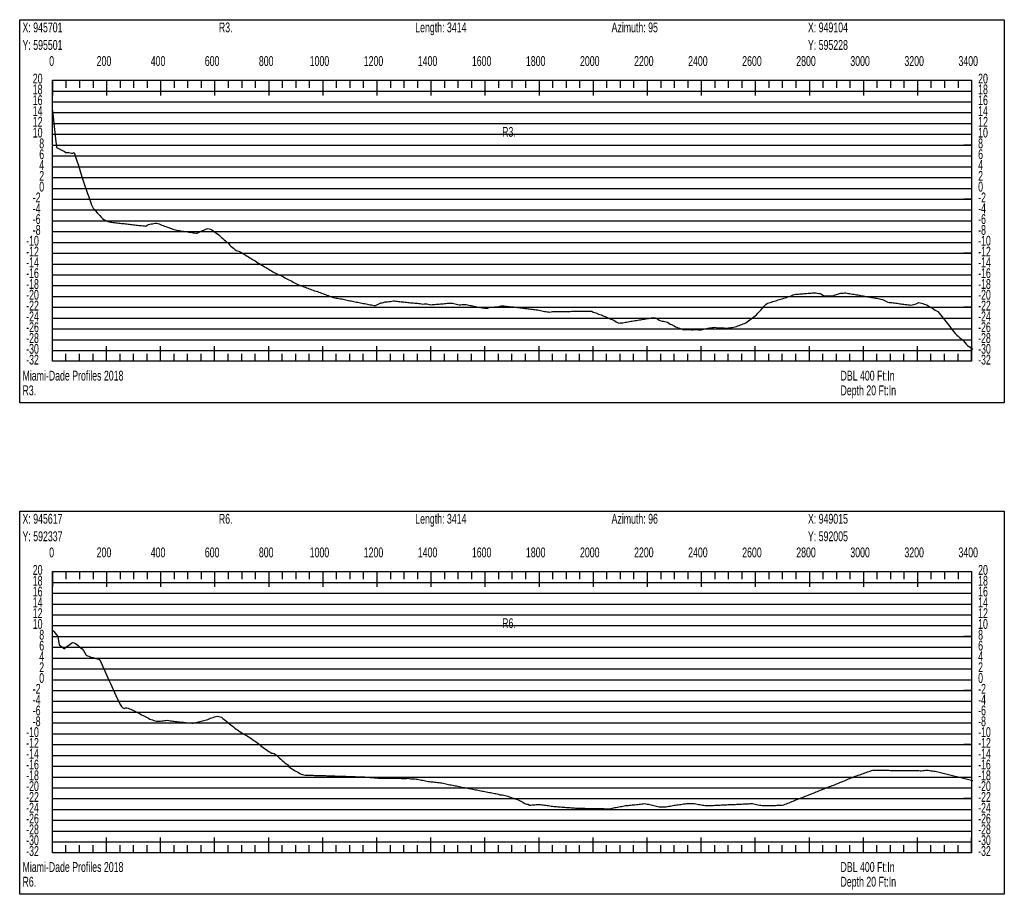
# Model space of a CAD drawing. Header units: feet. Extents: x 1 to 30, y -268 to -1.
# Tile 94 of 94: x 21 to 30, y -9 to -1. Entities that reach past the tile are written whole.
import ezdxf

# ---------------------------------------------------------------- set-up
doc = ezdxf.new("R2010")
doc.units = ezdxf.units.FT
doc.header["$MEASUREMENT"] = 0
doc.layers.add('LABELS', color=7, linetype='Continuous')
doc.layers.add('XSECTION', color=7, linetype='Continuous')

msp = doc.modelspace()

# ---------------------------------------------------------------- linework, layer by layer
at = {"layer": 'XSECTION', "color": 0, "linetype": 'Continuous'}
for points in [[(21.212, -1), (30.318, -1), (30.318, -4.545), (21.212, -4.545), (21.212, -1)], [(21.515, -1.56), (30.015, -1.56), (30.015, -4.16), (21.515, -4.16), (21.515, -1.56)], [(21.515, -1.56), (21.515, -1.701)], [(21.515, -1.56), (21.515, -1.701)], [(21.515, -1.56), (21.515, -1.63)], [(21.515, -1.56), (21.515, -1.63)], [(21.64, -1.56), (21.64, -1.63)], [(21.765, -1.56), (21.765, -1.63)], [(21.89, -1.56), (21.89, -1.63)], [(22.015, -1.56), (22.015, -1.701)], [(22.015, -1.56), (22.015, -1.63)], [(22.14, -1.56), (22.14, -1.63)], [(22.265, -1.56), (22.265, -1.63)], [(22.39, -1.56), (22.39, -1.63)], [(22.515, -1.56), (22.515, -1.701)], [(22.515, -1.56), (22.515, -1.63)], [(22.64, -1.56), (22.64, -1.63)], [(22.765, -1.56), (22.765, -1.63)], [(22.89, -1.56), (22.89, -1.63)], [(23.015, -1.56), (23.015, -1.701)], [(23.015, -1.56), (23.015, -1.63)], [(23.14, -1.56), (23.14, -1.63)], [(23.265, -1.56), (23.265, -1.63)], [(23.39, -1.56), (23.39, -1.63)], [(23.515, -1.56), (23.515, -1.701)], [(23.515, -1.56), (23.515, -1.63)], [(23.64, -1.56), (23.64, -1.63)], [(23.765, -1.56), (23.765, -1.63)], [(23.89, -1.56), (23.89, -1.63)], [(24.015, -1.56), (24.015, -1.701)], [(24.015, -1.56), (24.015, -1.63)], [(24.14, -1.56), (24.14, -1.63)], [(24.265, -1.56), (24.265, -1.63)], [(24.39, -1.56), (24.39, -1.63)], [(24.515, -1.56), (24.515, -1.701)], [(24.515, -1.56), (24.515, -1.63)], [(24.64, -1.56), (24.64, -1.63)], [(24.765, -1.56), (24.765, -1.63)], [(24.89, -1.56), (24.89, -1.63)], [(25.015, -1.56), (25.015, -1.701)], [(25.015, -1.56), (25.015, -1.63)], [(25.14, -1.56), (25.14, -1.63)], [(25.265, -1.56), (25.265, -1.63)], [(25.39, -1.56), (25.39, -1.63)], [(25.515, -1.56), (25.515, -1.701)], [(25.515, -1.56), (25.515, -1.63)], [(25.64, -1.56), (25.64, -1.63)], [(25.765, -1.56), (25.765, -1.63)], [(25.89, -1.56), (25.89, -1.63)], [(26.015, -1.56), (26.015, -1.701)], [(26.015, -1.56), (26.015, -1.63)], [(26.14, -1.56), (26.14, -1.63)], [(26.265, -1.56), (26.265, -1.63)], [(26.39, -1.56), (26.39, -1.63)], [(26.515, -1.56), (26.515, -1.701)], [(26.515, -1.56), (26.515, -1.63)], [(26.64, -1.56), (26.64, -1.63)], [(26.765, -1.56), (26.765, -1.63)], [(26.89, -1.56), (26.89, -1.63)], [(27.015, -1.56), (27.015, -1.701)], [(27.015, -1.56), (27.015, -1.63)], [(27.14, -1.56), (27.14, -1.63)], [(27.265, -1.56), (27.265, -1.63)], [(27.39, -1.56), (27.39, -1.63)], [(27.515, -1.56), (27.515, -1.701)], [(27.515, -1.56), (27.515, -1.63)], [(27.64, -1.56), (27.64, -1.63)], [(27.765, -1.56), (27.765, -1.63)], [(27.89, -1.56), (27.89, -1.63)], [(28.015, -1.56), (28.015, -1.701)], [(28.015, -1.56), (28.015, -1.63)], [(28.14, -1.56), (28.14, -1.63)], [(28.265, -1.56), (28.265, -1.63)], [(28.39, -1.56), (28.39, -1.63)], [(28.515, -1.56), (28.515, -1.701)], [(28.515, -1.56), (28.515, -1.63)], [(28.64, -1.56), (28.64, -1.63)], [(28.765, -1.56), (28.765, -1.63)], [(28.89, -1.56), (28.89, -1.63)], [(29.015, -1.56), (29.015, -1.701)], [(29.015, -1.56), (29.015, -1.63)], [(29.14, -1.56), (29.14, -1.63)], [(29.265, -1.56), (29.265, -1.63)], [(29.39, -1.56), (29.39, -1.63)], [(29.515, -1.56), (29.515, -1.701)], [(29.515, -1.56), (29.515, -1.63)], [(29.64, -1.56), (29.64, -1.63)], [(29.765, -1.56), (29.765, -1.63)], [(29.89, -1.56), (29.89, -1.63)], [(30.015, -1.56), (30.015, -1.701)], [(30.015, -1.56), (30.015, -1.63)], [(21.515, -2.16), (21.585, -2.16)], [(30.015, -2.16), (29.945, -2.16)], [(21.515, -2.66), (21.585, -2.66)], [(30.015, -2.66), (29.945, -2.66)], [(21.515, -3.16), (21.585, -3.16)], [(30.015, -3.16), (29.945, -3.16)], [(21.515, -3.66), (21.585, -3.66)], [(30.015, -3.66), (29.945, -3.66)], [(21.515, -4.16), (21.515, -4.019)], [(21.515, -4.16), (21.515, -4.019)], [(21.515, -4.16), (21.515, -4.09)], [(21.515, -4.16), (21.515, -4.09)], [(21.64, -4.16), (21.64, -4.09)], [(21.765, -4.16), (21.765, -4.09)], [(21.89, -4.16), (21.89, -4.09)], [(22.015, -4.16), (22.015, -4.019)], [(22.015, -4.16), (22.015, -4.09)], [(22.14, -4.16), (22.14, -4.09)], [(22.265, -4.16), (22.265, -4.09)], [(22.39, -4.16), (22.39, -4.09)], [(22.515, -4.16), (22.515, -4.019)], [(22.515, -4.16), (22.515, -4.09)], [(22.64, -4.16), (22.64, -4.09)], [(22.765, -4.16), (22.765, -4.09)], [(22.89, -4.16), (22.89, -4.09)], [(23.015, -4.16), (23.015, -4.019)], [(23.015, -4.16), (23.015, -4.09)], [(23.14, -4.16), (23.14, -4.09)], [(23.265, -4.16), (23.265, -4.09)], [(23.39, -4.16), (23.39, -4.09)], [(23.515, -4.16), (23.515, -4.019)], [(23.515, -4.16), (23.515, -4.09)], [(23.64, -4.16), (23.64, -4.09)], [(23.765, -4.16), (23.765, -4.09)], [(23.89, -4.16), (23.89, -4.09)], [(24.015, -4.16), (24.015, -4.019)], [(24.015, -4.16), (24.015, -4.09)], [(24.14, -4.16), (24.14, -4.09)], [(24.265, -4.16), (24.265, -4.09)], [(24.39, -4.16), (24.39, -4.09)], [(24.515, -4.16), (24.515, -4.019)], [(24.515, -4.16), (24.515, -4.09)], [(24.64, -4.16), (24.64, -4.09)], [(24.765, -4.16), (24.765, -4.09)], [(24.89, -4.16), (24.89, -4.09)], [(25.015, -4.16), (25.015, -4.019)], [(25.015, -4.16), (25.015, -4.09)], [(25.14, -4.16), (25.14, -4.09)], [(25.265, -4.16), (25.265, -4.09)], [(25.39, -4.16), (25.39, -4.09)], [(25.515, -4.16), (25.515, -4.019)], [(25.515, -4.16), (25.515, -4.09)], [(25.64, -4.16), (25.64, -4.09)], [(25.765, -4.16), (25.765, -4.09)], [(25.89, -4.16), (25.89, -4.09)], [(26.015, -4.16), (26.015, -4.019)], [(26.015, -4.16), (26.015, -4.09)], [(26.14, -4.16), (26.14, -4.09)], [(26.265, -4.16), (26.265, -4.09)], [(26.39, -4.16), (26.39, -4.09)], [(26.515, -4.16), (26.515, -4.019)], [(26.515, -4.16), (26.515, -4.09)], [(26.64, -4.16), (26.64, -4.09)], [(26.765, -4.16), (26.765, -4.09)], [(26.89, -4.16), (26.89, -4.09)], [(27.015, -4.16), (27.015, -4.019)], [(27.015, -4.16), (27.015, -4.09)], [(27.14, -4.16), (27.14, -4.09)], [(27.265, -4.16), (27.265, -4.09)], [(27.39, -4.16), (27.39, -4.09)], [(27.515, -4.16), (27.515, -4.019)], [(27.515, -4.16), (27.515, -4.09)], [(27.64, -4.16), (27.64, -4.09)], [(27.765, -4.16), (27.765, -4.09)], [(27.89, -4.16), (27.89, -4.09)], [(28.015, -4.16), (28.015, -4.019)], [(28.015, -4.16), (28.015, -4.09)], [(28.14, -4.16), (28.14, -4.09)], [(28.265, -4.16), (28.265, -4.09)], [(28.39, -4.16), (28.39, -4.09)], [(28.515, -4.16), (28.515, -4.019)], [(28.515, -4.16), (28.515, -4.09)], [(28.64, -4.16), (28.64, -4.09)], [(28.765, -4.16), (28.765, -4.09)], [(28.89, -4.16), (28.89, -4.09)], [(29.015, -4.16), (29.015, -4.019)], [(29.015, -4.16), (29.015, -4.09)], [(29.14, -4.16), (29.14, -4.09)], [(29.265, -4.16), (29.265, -4.09)], [(29.39, -4.16), (29.39, -4.09)], [(29.515, -4.16), (29.515, -4.019)], [(29.515, -4.16), (29.515, -4.09)], [(29.64, -4.16), (29.64, -4.09)], [(29.765, -4.16), (29.765, -4.09)], [(29.89, -4.16), (29.89, -4.09)], [(30.015, -4.16), (30.015, -4.019)], [(30.015, -4.16), (30.015, -4.09)], [(21.212, -5.545), (30.318, -5.545), (30.318, -9.09), (21.212, -9.09), (21.212, -5.545)], [(21.515, -6.105), (30.015, -6.105), (30.015, -8.705), (21.515, -8.705), (21.515, -6.105)], [(21.515, -6.105), (21.515, -6.246)], [(21.515, -6.105), (21.515, -6.246)], [(21.515, -6.105), (21.515, -6.175)], [(21.515, -6.105), (21.515, -6.175)], [(21.64, -6.105), (21.64, -6.175)], [(21.765, -6.105), (21.765, -6.175)], [(21.89, -6.105), (21.89, -6.175)], [(22.015, -6.105), (22.015, -6.246)], [(22.015, -6.105), (22.015, -6.175)], [(22.14, -6.105), (22.14, -6.175)], [(22.265, -6.105), (22.265, -6.175)], [(22.39, -6.105), (22.39, -6.175)], [(22.515, -6.105), (22.515, -6.246)], [(22.515, -6.105), (22.515, -6.175)], [(22.64, -6.105), (22.64, -6.175)], [(22.765, -6.105), (22.765, -6.175)], [(22.89, -6.105), (22.89, -6.175)], [(23.015, -6.105), (23.015, -6.246)], [(23.015, -6.105), (23.015, -6.175)], [(23.14, -6.105), (23.14, -6.175)], [(23.265, -6.105), (23.265, -6.175)], [(23.39, -6.105), (23.39, -6.175)], [(23.515, -6.105), (23.515, -6.246)], [(23.515, -6.105), (23.515, -6.175)], [(23.64, -6.105), (23.64, -6.175)], [(23.765, -6.105), (23.765, -6.175)], [(23.89, -6.105), (23.89, -6.175)], [(24.015, -6.105), (24.015, -6.246)], [(24.015, -6.105), (24.015, -6.175)], [(24.14, -6.105), (24.14, -6.175)], [(24.265, -6.105), (24.265, -6.175)], [(24.39, -6.105), (24.39, -6.175)], [(24.515, -6.105), (24.515, -6.246)], [(24.515, -6.105), (24.515, -6.175)], [(24.64, -6.105), (24.64, -6.175)], [(24.765, -6.105), (24.765, -6.175)], [(24.89, -6.105), (24.89, -6.175)], [(25.015, -6.105), (25.015, -6.246)], [(25.015, -6.105), (25.015, -6.175)], [(25.14, -6.105), (25.14, -6.175)], [(25.265, -6.105), (25.265, -6.175)], [(25.39, -6.105), (25.39, -6.175)], [(25.515, -6.105), (25.515, -6.246)], [(25.515, -6.105), (25.515, -6.175)], [(25.64, -6.105), (25.64, -6.175)], [(25.765, -6.105), (25.765, -6.175)], [(25.89, -6.105), (25.89, -6.175)], [(26.015, -6.105), (26.015, -6.246)], [(26.015, -6.105), (26.015, -6.175)], [(26.14, -6.105), (26.14, -6.175)], [(26.265, -6.105), (26.265, -6.175)], [(26.39, -6.105), (26.39, -6.175)], [(26.515, -6.105), (26.515, -6.246)], [(26.515, -6.105), (26.515, -6.175)], [(26.64, -6.105), (26.64, -6.175)], [(26.765, -6.105), (26.765, -6.175)], [(26.89, -6.105), (26.89, -6.175)], [(27.015, -6.105), (27.015, -6.246)], [(27.015, -6.105), (27.015, -6.175)], [(27.14, -6.105), (27.14, -6.175)], [(27.265, -6.105), (27.265, -6.175)], [(27.39, -6.105), (27.39, -6.175)], [(27.515, -6.105), (27.515, -6.246)], [(27.515, -6.105), (27.515, -6.175)], [(27.64, -6.105), (27.64, -6.175)], [(27.765, -6.105), (27.765, -6.175)], [(27.89, -6.105), (27.89, -6.175)], [(28.015, -6.105), (28.015, -6.246)], [(28.015, -6.105), (28.015, -6.175)], [(28.14, -6.105), (28.14, -6.175)], [(28.265, -6.105), (28.265, -6.175)], [(28.39, -6.105), (28.39, -6.175)], [(28.515, -6.105), (28.515, -6.246)], [(28.515, -6.105), (28.515, -6.175)], [(28.64, -6.105), (28.64, -6.175)], [(28.765, -6.105), (28.765, -6.175)], [(28.89, -6.105), (28.89, -6.175)], [(29.015, -6.105), (29.015, -6.246)], [(29.015, -6.105), (29.015, -6.175)], [(29.14, -6.105), (29.14, -6.175)], [(29.265, -6.105), (29.265, -6.175)], [(29.39, -6.105), (29.39, -6.175)], [(29.515, -6.105), (29.515, -6.246)], [(29.515, -6.105), (29.515, -6.175)], [(29.64, -6.105), (29.64, -6.175)], [(29.765, -6.105), (29.765, -6.175)], [(29.89, -6.105), (29.89, -6.175)], [(30.015, -6.105), (30.015, -6.246)], [(30.015, -6.105), (30.015, -6.175)], [(21.515, -6.705), (21.585, -6.705)], [(30.015, -6.705), (29.945, -6.705)], [(21.515, -7.205), (21.585, -7.205)], [(30.015, -7.205), (29.945, -7.205)], [(21.515, -7.705), (21.585, -7.705)], [(30.015, -7.705), (29.945, -7.705)], [(21.515, -8.205), (21.585, -8.205)], [(30.015, -8.205), (29.945, -8.205)], [(21.515, -8.705), (21.515, -8.564)], [(21.515, -8.705), (21.515, -8.564)], [(21.515, -8.705), (21.515, -8.635)], [(21.515, -8.705), (21.515, -8.635)], [(21.64, -8.705), (21.64, -8.635)], [(21.765, -8.705), (21.765, -8.635)], [(21.89, -8.705), (21.89, -8.635)], [(22.015, -8.705), (22.015, -8.564)], [(22.015, -8.705), (22.015, -8.635)], [(22.14, -8.705), (22.14, -8.635)], [(22.265, -8.705), (22.265, -8.635)], [(22.39, -8.705), (22.39, -8.635)], [(22.515, -8.705), (22.515, -8.564)], [(22.515, -8.705), (22.515, -8.635)], [(22.64, -8.705), (22.64, -8.635)], [(22.765, -8.705), (22.765, -8.635)], [(22.89, -8.705), (22.89, -8.635)], [(23.015, -8.705), (23.015, -8.564)], [(23.015, -8.705), (23.015, -8.635)], [(23.14, -8.705), (23.14, -8.635)], [(23.265, -8.705), (23.265, -8.635)], [(23.39, -8.705), (23.39, -8.635)], [(23.515, -8.705), (23.515, -8.564)], [(23.515, -8.705), (23.515, -8.635)], [(23.64, -8.705), (23.64, -8.635)], [(23.765, -8.705), (23.765, -8.635)], [(23.89, -8.705), (23.89, -8.635)], [(24.015, -8.705), (24.015, -8.564)], [(24.015, -8.705), (24.015, -8.635)], [(24.14, -8.705), (24.14, -8.635)], [(24.265, -8.705), (24.265, -8.635)], [(24.39, -8.705), (24.39, -8.635)], [(24.515, -8.705), (24.515, -8.564)], [(24.515, -8.705), (24.515, -8.635)], [(24.64, -8.705), (24.64, -8.635)], [(24.765, -8.705), (24.765, -8.635)], [(24.89, -8.705), (24.89, -8.635)], [(25.015, -8.705), (25.015, -8.564)], [(25.015, -8.705), (25.015, -8.635)], [(25.14, -8.705), (25.14, -8.635)], [(25.265, -8.705), (25.265, -8.635)], [(25.39, -8.705), (25.39, -8.635)], [(25.515, -8.705), (25.515, -8.564)], [(25.515, -8.705), (25.515, -8.635)], [(25.64, -8.705), (25.64, -8.635)], [(25.765, -8.705), (25.765, -8.635)], [(25.89, -8.705), (25.89, -8.635)], [(26.015, -8.705), (26.015, -8.564)], [(26.015, -8.705), (26.015, -8.635)], [(26.14, -8.705), (26.14, -8.635)], [(26.265, -8.705), (26.265, -8.635)], [(26.39, -8.705), (26.39, -8.635)], [(26.515, -8.705), (26.515, -8.564)], [(26.515, -8.705), (26.515, -8.635)], [(26.64, -8.705), (26.64, -8.635)], [(26.765, -8.705), (26.765, -8.635)], [(26.89, -8.705), (26.89, -8.635)], [(27.015, -8.705), (27.015, -8.564)], [(27.015, -8.705), (27.015, -8.635)], [(27.14, -8.705), (27.14, -8.635)], [(27.265, -8.705), (27.265, -8.635)], [(27.39, -8.705), (27.39, -8.635)], [(27.515, -8.705), (27.515, -8.564)], [(27.515, -8.705), (27.515, -8.635)], [(27.64, -8.705), (27.64, -8.635)], [(27.765, -8.705), (27.765, -8.635)], [(27.89, -8.705), (27.89, -8.635)], [(28.015, -8.705), (28.015, -8.564)], [(28.015, -8.705), (28.015, -8.635)], [(28.14, -8.705), (28.14, -8.635)], [(28.265, -8.705), (28.265, -8.635)], [(28.39, -8.705), (28.39, -8.635)], [(28.515, -8.705), (28.515, -8.564)], [(28.515, -8.705), (28.515, -8.635)], [(28.64, -8.705), (28.64, -8.635)], [(28.765, -8.705), (28.765, -8.635)], [(28.89, -8.705), (28.89, -8.635)], [(29.015, -8.705), (29.015, -8.564)], [(29.015, -8.705), (29.015, -8.635)], [(29.14, -8.705), (29.14, -8.635)], [(29.265, -8.705), (29.265, -8.635)], [(29.39, -8.705), (29.39, -8.635)], [(29.515, -8.705), (29.515, -8.564)], [(29.515, -8.705), (29.515, -8.635)], [(29.64, -8.705), (29.64, -8.635)], [(29.765, -8.705), (29.765, -8.635)], [(29.89, -8.705), (29.89, -8.635)], [(30.015, -8.705), (30.015, -8.564)], [(30.015, -8.705), (30.015, -8.635)]]:
    msp.add_lwpolyline(points, dxfattribs=at)
at = {"layer": 'XSECTION', "color": 0}
for points in [[(21.515, -1.66), (30.015, -1.66)], [(21.515, -1.76), (30.015, -1.76)], [(21.515, -1.86), (30.015, -1.86)], [(21.515, -1.96), (30.015, -1.96)], [(21.515, -2.06), (30.015, -2.06)], [(21.515, -2.16), (30.015, -2.16)], [(21.515, -2.26), (30.015, -2.26)], [(21.515, -2.36), (30.015, -2.36)], [(21.515, -2.46), (30.015, -2.46)], [(21.515, -2.56), (30.015, -2.56)], [(21.515, -2.66), (30.015, -2.66)], [(21.515, -2.76), (30.015, -2.76)], [(21.515, -2.86), (30.015, -2.86)], [(21.515, -2.96), (30.015, -2.96)], [(21.515, -3.06), (30.015, -3.06)], [(21.515, -3.16), (30.015, -3.16)], [(21.515, -3.26), (30.015, -3.26)], [(21.515, -3.36), (30.015, -3.36)], [(21.515, -3.46), (30.015, -3.46)], [(21.515, -3.56), (30.015, -3.56)], [(21.515, -3.66), (30.015, -3.66)], [(21.515, -3.76), (30.015, -3.76)], [(21.515, -3.86), (30.015, -3.86)], [(21.515, -3.96), (30.015, -3.96)], [(21.515, -4.06), (30.015, -4.06)], [(21.515, -6.205), (30.015, -6.205)], [(21.515, -6.305), (30.015, -6.305)], [(21.515, -6.405), (30.015, -6.405)], [(21.515, -6.505), (30.015, -6.505)], [(21.515, -6.605), (30.015, -6.605)], [(21.515, -6.705), (30.015, -6.705)], [(21.515, -6.805), (30.015, -6.805)], [(21.515, -6.905), (30.015, -6.905)], [(21.515, -7.005), (30.015, -7.005)], [(21.515, -7.105), (30.015, -7.105)], [(21.515, -7.205), (30.015, -7.205)], [(21.515, -7.305), (30.015, -7.305)], [(21.515, -7.405), (30.015, -7.405)], [(21.515, -7.505), (30.015, -7.505)], [(21.515, -7.605), (30.015, -7.605)], [(21.515, -7.705), (30.015, -7.705)], [(21.515, -7.805), (30.015, -7.805)], [(21.515, -7.905), (30.015, -7.905)], [(21.515, -8.005), (30.015, -8.005)], [(21.515, -8.105), (30.015, -8.105)], [(21.515, -8.205), (30.015, -8.205)], [(21.515, -8.305), (30.015, -8.305)], [(21.515, -8.405), (30.015, -8.405)], [(21.515, -8.505), (30.015, -8.505)], [(21.515, -8.605), (30.015, -8.605)]]:
    msp.add_lwpolyline(points, dxfattribs=at)
at = {"layer": 'XSECTION', "color": 5, "linetype": 'Continuous'}
for points in [[(21.515, -1.84), (21.5275, -1.9575), (21.54, -2.074), (21.5525, -2.183), (21.565, -2.189), (21.5775, -2.1955), (21.59, -2.2015), (21.6025, -2.208), (21.615, -2.214), (21.6275, -2.2205), (21.64, -2.227), (21.6525, -2.2285), (21.665, -2.23), (21.6775, -2.232), (21.69, -2.2335), (21.7025, -2.235), (21.715, -2.229), (21.7275, -2.2685), (21.74, -2.306), (21.7525, -2.3395), (21.765, -2.3805), (21.7775, -2.424), (21.79, -2.462), (21.8025, -2.4995), (21.815, -2.5365), (21.8275, -2.572), (21.84, -2.6075), (21.8525, -2.64), (21.865, -2.6745), (21.8775, -2.713), (21.89, -2.7435), (21.9025, -2.7565), (21.915, -2.771), (21.9275, -2.785), (21.94, -2.799), (21.9525, -2.8125), (21.965, -2.8255), (21.9775, -2.839), (21.99, -2.849), (22.0025, -2.8555), (22.015, -2.8615), (22.0275, -2.868), (22.04, -2.871), (22.0525, -2.8725), (22.065, -2.874), (22.0775, -2.8755), (22.09, -2.8765), (22.1025, -2.878), (22.115, -2.8795), (22.1275, -2.881), (22.14, -2.8825), (22.1525, -2.884), (22.165, -2.885), (22.1775, -2.8865), (22.19, -2.888), (22.2025, -2.8895), (22.215, -2.891), (22.2275, -2.8925), (22.24, -2.894), (22.2525, -2.895), (22.265, -2.8965), (22.2775, -2.898), (22.29, -2.8995), (22.3025, -2.901), (22.315, -2.9025), (22.3275, -2.904), (22.34, -2.905), (22.3525, -2.9065), (22.365, -2.908), (22.3775, -2.9095), (22.39, -2.8995), (22.4025, -2.8935), (22.415, -2.8915), (22.4275, -2.8895), (22.44, -2.8875), (22.4525, -2.8855), (22.465, -2.8835), (22.4775, -2.8815), (22.49, -2.885), (22.5025, -2.889), (22.515, -2.8945), (22.5275, -2.8995), (22.54, -2.904), (22.5525, -2.9085), (22.565, -2.9135), (22.5775, -2.918), (22.59, -2.923), (22.6025, -2.9275), (22.615, -2.9325), (22.6275, -2.937), (22.64, -2.9415), (22.6525, -2.945), (22.665, -2.9475), (22.6775, -2.949), (22.69, -2.951), (22.7025, -2.953), (22.715, -2.955), (22.7275, -2.957), (22.74, -2.9585), (22.7525, -2.9605), (22.765, -2.9625), (22.7775, -2.9645), (22.79, -2.9665), (22.8025, -2.968), (22.815, -2.97), (22.8275, -2.972), (22.84, -2.974), (22.8525, -2.975), (22.865, -2.969), (22.8775, -2.963), (22.89, -2.957), (22.9025, -2.951), (22.915, -2.9455), (22.9275, -2.9395), (22.94, -2.9335), (22.9525, -2.9325), (22.965, -2.9355), (22.9775, -2.939), (22.99, -2.9445), (23.0025, -2.953), (23.015, -2.961), (23.0275, -2.97), (23.04, -2.9795), (23.0525, -2.991), (23.065, -3.0025), (23.0775, -3.0135), (23.09, -3.0245), (23.1025, -3.0355), (23.115, -3.046), (23.1275, -3.057), (23.14, -3.065), (23.1525, -3.083), (23.165, -3.094), (23.1775, -3.104), (23.19, -3.114), (23.2025, -3.1245), (23.215, -3.1345), (23.2275, -3.1395), (23.24, -3.141), (23.2525, -3.1485), (23.265, -3.156), (23.2775, -3.164), (23.29, -3.1715), (23.3025, -3.179), (23.315, -3.1865), (23.3275, -3.194), (23.34, -3.202), (23.3525, -3.2095), (23.365, -3.217), (23.3775, -3.2245), (23.39, -3.232), (23.4025, -3.2395), (23.415, -3.2475), (23.4275, -3.255), (23.44, -3.2625), (23.4525, -3.27), (23.465, -3.2775), (23.4775, -3.2855), (23.49, -3.293), (23.5025, -3.3005), (23.515, -3.308), (23.5275, -3.3155), (23.54, -3.3235), (23.5525, -3.331), (23.565, -3.3385), (23.5775, -3.3455), (23.59, -3.3515), (23.6025, -3.3575), (23.615, -3.3635), (23.6275, -3.3675), (23.64, -3.3735), (23.6525, -3.38), (23.665, -3.3865), (23.6775, -3.393), (23.69, -3.3995), (23.7025, -3.4055), (23.715, -3.411), (23.7275, -3.419), (23.74, -3.4265), (23.7525, -3.4335), (23.765, -3.441), (23.7775, -3.447), (23.79, -3.4515), (23.8025, -3.456), (23.815, -3.4605), (23.8275, -3.465), (23.84, -3.47), (23.8525, -3.4745), (23.865, -3.479), (23.8775, -3.4835), (23.89, -3.488), (23.9025, -3.4925), (23.915, -3.4975), (23.9275, -3.502), (23.94, -3.5065), (23.9525, -3.511), (23.965, -3.5155), (23.9775, -3.52), (23.99, -3.5245), (24.0025, -3.5295), (24.015, -3.534), (24.0275, -3.5385), (24.04, -3.543), (24.0525, -3.5475), (24.065, -3.552), (24.0775, -3.5565), (24.09, -3.5615), (24.1025, -3.566), (24.115, -3.5705), (24.1275, -3.5735), (24.14, -3.577), (24.1525, -3.5755), (24.165, -3.5785), (24.1775, -3.581), (24.19, -3.5835), (24.2025, -3.586), (24.215, -3.5885), (24.2275, -3.5915), (24.24, -3.594), (24.2525, -3.5965), (24.265, -3.599), (24.2775, -3.6015), (24.29, -3.604), (24.3025, -3.6065), (24.315, -3.609), (24.3275, -3.6115), (24.34, -3.614), (24.3525, -3.6165), (24.365, -3.619), (24.3775, -3.6215), (24.39, -3.624), (24.4025, -3.6265), (24.415, -3.629), (24.4275, -3.6315), (24.44, -3.634), (24.4525, -3.6365), (24.465, -3.639), (24.4775, -3.6415), (24.49, -3.644), (24.5025, -3.6425), (24.515, -3.6385), (24.5275, -3.632), (24.54, -3.626), (24.5525, -3.62), (24.565, -3.62), (24.5775, -3.616), (24.59, -3.61), (24.6025, -3.6105), (24.615, -3.6095), (24.6275, -3.606), (24.64, -3.6055), (24.6525, -3.605), (24.665, -3.602), (24.6775, -3.602), (24.69, -3.6035), (24.7025, -3.6045), (24.715, -3.606), (24.7275, -3.607), (24.74, -3.6085), (24.7525, -3.6095), (24.765, -3.611), (24.7775, -3.612), (24.79, -3.6135), (24.8025, -3.6145), (24.815, -3.616), (24.8275, -3.6175), (24.84, -3.6185), (24.8525, -3.62), (24.865, -3.621), (24.8775, -3.6225), (24.89, -3.6235), (24.9025, -3.625), (24.915, -3.626), (24.9275, -3.629), (24.94, -3.6315), (24.9525, -3.6285), (24.965, -3.627), (24.9775, -3.6295), (24.99, -3.6315), (25.0025, -3.634), (25.015, -3.636), (25.0275, -3.6355), (25.04, -3.6345), (25.0525, -3.6335), (25.065, -3.6325), (25.0775, -3.631), (25.09, -3.63), (25.1025, -3.629), (25.115, -3.628), (25.1275, -3.627), (25.14, -3.6255), (25.1525, -3.6245), (25.165, -3.6235), (25.1775, -3.6225), (25.19, -3.6215), (25.2025, -3.621), (25.215, -3.6225), (25.2275, -3.6255), (25.24, -3.6285), (25.2525, -3.6315), (25.265, -3.6345), (25.2775, -3.636), (25.29, -3.636), (25.3025, -3.6355), (25.315, -3.6355), (25.3275, -3.6355), (25.34, -3.6355), (25.3525, -3.637), (25.365, -3.64), (25.3775, -3.6425), (25.39, -3.645), (25.4025, -3.6475), (25.415, -3.65), (25.4275, -3.6525), (25.44, -3.655), (25.4525, -3.658), (25.465, -3.6605), (25.4775, -3.6635), (25.49, -3.6655), (25.5025, -3.666), (25.515, -3.667), (25.5275, -3.6685), (25.54, -3.667), (25.5525, -3.662), (25.565, -3.6605), (25.5775, -3.6595), (25.59, -3.658), (25.6025, -3.657), (25.615, -3.6555), (25.6275, -3.655), (25.64, -3.655), (25.6525, -3.649), (25.665, -3.6455), (25.6775, -3.6465), (25.69, -3.6475), (25.7025, -3.6485), (25.715, -3.65), (25.7275, -3.6515), (25.74, -3.653), (25.7525, -3.6545), (25.765, -3.656), (25.7775, -3.6575), (25.79, -3.659), (25.8025, -3.6605), (25.815, -3.662), (25.8275, -3.6635), (25.84, -3.665), (25.8525, -3.6665), (25.865, -3.668), (25.8775, -3.6695), (25.89, -3.671), (25.9025, -3.6725), (25.915, -3.674), (25.9275, -3.6755), (25.94, -3.677), (25.9525, -3.6785), (25.965, -3.68), (25.9775, -3.6815), (25.99, -3.683), (26.0025, -3.6845), (26.015, -3.6875), (26.0275, -3.6905), (26.04, -3.694), (26.0525, -3.697), (26.065, -3.7), (26.0775, -3.7), (26.09, -3.7035), (26.1025, -3.7035), (26.115, -3.7045), (26.1275, -3.7025), (26.14, -3.7), (26.1525, -3.7), (26.165, -3.7), (26.1775, -3.6995), (26.19, -3.6995), (26.2025, -3.6995), (26.215, -3.699), (26.2275, -3.699), (26.24, -3.6985), (26.2525, -3.6985), (26.265, -3.6985), (26.2775, -3.698), (26.29, -3.698), (26.3025, -3.698), (26.315, -3.6975), (26.3275, -3.6975), (26.34, -3.6975), (26.3525, -3.697), (26.365, -3.697), (26.3775, -3.697), (26.39, -3.6965), (26.4025, -3.6965), (26.415, -3.696), (26.4275, -3.696), (26.44, -3.696), (26.4525, -3.6955), (26.465, -3.6955), (26.4775, -3.6955), (26.49, -3.695), (26.5025, -3.6955), (26.515, -3.704), (26.5275, -3.7085), (26.54, -3.713), (26.5525, -3.7175), (26.565, -3.7225), (26.5775, -3.727), (26.59, -3.7315), (26.6025, -3.736), (26.615, -3.741), (26.6275, -3.746), (26.64, -3.752), (26.6525, -3.7585), (26.665, -3.765), (26.6775, -3.7695), (26.69, -3.774), (26.7025, -3.7795), (26.715, -3.7865), (26.7275, -3.7935), (26.74, -3.8005), (26.7525, -3.8085), (26.765, -3.8045), (26.7775, -3.805), (26.79, -3.8025), (26.8025, -3.8005), (26.815, -3.7985), (26.8275, -3.7965), (26.84, -3.7945), (26.8525, -3.792), (26.865, -3.79), (26.8775, -3.788), (26.89, -3.786), (26.9025, -3.7835), (26.915, -3.7815), (26.9275, -3.7795), (26.94, -3.7775), (26.9525, -3.7755), (26.965, -3.773), (26.9775, -3.771), (26.99, -3.769), (27.0025, -3.767), (27.015, -3.765), (27.0275, -3.7625), (27.04, -3.7605), (27.0525, -3.7585), (27.065, -3.7565), (27.0775, -3.7555), (27.09, -3.759), (27.1025, -3.7645), (27.115, -3.7715), (27.1275, -3.7785), (27.14, -3.785), (27.1525, -3.79), (27.165, -3.79), (27.1775, -3.792), (27.19, -3.7955), (27.2025, -3.799), (27.215, -3.808), (27.2275, -3.8165), (27.24, -3.82), (27.2525, -3.8265), (27.265, -3.833), (27.2775, -3.84), (27.29, -3.845), (27.3025, -3.85), (27.315, -3.8545), (27.3275, -3.859), (27.34, -3.8635), (27.3525, -3.8675), (27.365, -3.867), (27.3775, -3.8655), (27.39, -3.865), (27.4025, -3.865), (27.415, -3.8655), (27.4275, -3.869), (27.44, -3.868), (27.4525, -3.865), (27.465, -3.866), (27.4775, -3.867), (27.49, -3.868), (27.5025, -3.8695), (27.515, -3.869), (27.5275, -3.8655), (27.54, -3.862), (27.5525, -3.859), (27.565, -3.8555), (27.5775, -3.852), (27.59, -3.85), (27.6025, -3.85), (27.615, -3.8485), (27.6275, -3.847), (27.64, -3.8455), (27.6525, -3.8475), (27.665, -3.85), (27.6775, -3.85), (27.69, -3.85), (27.7025, -3.85), (27.715, -3.85), (27.7275, -3.8515), (27.74, -3.8545), (27.7525, -3.853), (27.765, -3.8515), (27.7775, -3.8495), (27.79, -3.848), (27.8025, -3.8465), (27.815, -3.8445), (27.8275, -3.8415), (27.84, -3.8375), (27.8525, -3.833), (27.865, -3.8285), (27.8775, -3.8235), (27.89, -3.819), (27.9025, -3.8145), (27.915, -3.8095), (27.9275, -3.805), (27.94, -3.796), (27.9525, -3.7865), (27.965, -3.777), (27.9775, -3.767), (27.99, -3.7575), (28.0025, -3.748), (28.015, -3.7385), (28.0275, -3.7285), (28.04, -3.714), (28.0525, -3.7), (28.065, -3.686), (28.0775, -3.6715), (28.09, -3.6575), (28.1025, -3.6435), (28.115, -3.632), (28.1275, -3.6235), (28.14, -3.6195), (28.1525, -3.6155), (28.165, -3.6115), (28.1775, -3.608), (28.19, -3.604), (28.2025, -3.6), (28.215, -3.596), (28.2275, -3.592), (28.24, -3.5885), (28.2525, -3.5845), (28.265, -3.5805), (28.2775, -3.5765), (28.29, -3.5725), (28.3025, -3.5685), (28.315, -3.565), (28.3275, -3.561), (28.34, -3.5565), (28.3525, -3.5515), (28.365, -3.5465), (28.3775, -3.5415), (28.39, -3.538), (28.4025, -3.5375), (28.415, -3.5375), (28.4275, -3.5365), (28.44, -3.5355), (28.4525, -3.5345), (28.465, -3.5335), (28.4775, -3.5325), (28.49, -3.5315), (28.5025, -3.5305), (28.515, -3.5295), (28.5275, -3.5285), (28.54, -3.5275), (28.5525, -3.5265), (28.565, -3.5255), (28.5775, -3.5255), (28.59, -3.5285), (28.6025, -3.5315), (28.615, -3.5335), (28.6275, -3.5395), (28.64, -3.5485), (28.6525, -3.5545), (28.665, -3.5545), (28.6775, -3.5545), (28.69, -3.5545), (28.7025, -3.5545), (28.715, -3.5545), (28.7275, -3.554), (28.74, -3.5505), (28.7525, -3.5465), (28.765, -3.5425), (28.7775, -3.538), (28.79, -3.534), (28.8025, -3.53), (28.815, -3.5305), (28.8275, -3.529), (28.84, -3.5255), (28.8525, -3.527), (28.865, -3.529), (28.8775, -3.5315), (28.89, -3.5335), (28.9025, -3.536), (28.915, -3.538), (28.9275, -3.54), (28.94, -3.5425), (28.9525, -3.5445), (28.965, -3.5465), (28.9775, -3.549), (28.99, -3.551), (29.0025, -3.553), (29.015, -3.5555), (29.0275, -3.5575), (29.04, -3.56), (29.0525, -3.562), (29.065, -3.564), (29.0775, -3.5665), (29.09, -3.5685), (29.1025, -3.5705), (29.115, -3.573), (29.1275, -3.575), (29.14, -3.577), (29.1525, -3.5795), (29.165, -3.5815), (29.1775, -3.584), (29.19, -3.5875), (29.2025, -3.594), (29.215, -3.5995), (29.2275, -3.6055), (29.24, -3.6115), (29.2525, -3.615), (29.265, -3.6155), (29.2775, -3.615), (29.29, -3.6175), (29.3025, -3.62), (29.315, -3.622), (29.3275, -3.6235), (29.34, -3.625), (29.3525, -3.627), (29.365, -3.6285), (29.3775, -3.63), (29.39, -3.632), (29.4025, -3.6335), (29.415, -3.635), (29.4275, -3.637), (29.44, -3.6385), (29.4525, -3.64), (29.465, -3.6375), (29.4775, -3.634), (29.49, -3.6305), (29.5025, -3.6275), (29.515, -3.623), (29.5275, -3.617), (29.54, -3.618), (29.5525, -3.6225), (29.565, -3.6265), (29.5775, -3.631), (29.59, -3.635), (29.6025, -3.639), (29.615, -3.6455), (29.6275, -3.6525), (29.64, -3.661), (29.6525, -3.6695), (29.665, -3.678), (29.6775, -3.686), (29.69, -3.6915), (29.7025, -3.698), (29.715, -3.7135), (29.7275, -3.729), (29.74, -3.745), (29.7525, -3.7605), (29.765, -3.7765), (29.7775, -3.792), (29.79, -3.8075), (29.8025, -3.8235), (29.815, -3.839), (29.8275, -3.855), (29.84, -3.8705), (29.8525, -3.886), (29.865, -3.902), (29.8775, -3.9175), (29.89, -3.9285), (29.9025, -3.939), (29.915, -3.949), (29.9275, -3.9595), (29.94, -3.9715), (29.9525, -3.9865), (29.965, -4.001), (29.9775, -4.014), (29.99, -4.022), (30.0025, -4.0305), (30.015, -4.039), (30.0275, -4.0475)], [(21.515, -6.646), (21.5275, -6.6585), (21.54, -6.6745), (21.5525, -6.6905), (21.565, -6.7065), (21.5775, -6.7815), (21.59, -6.7915), (21.6025, -6.8015), (21.615, -6.812), (21.6275, -6.818), (21.64, -6.806), (21.6525, -6.794), (21.665, -6.7855), (21.6775, -6.777), (21.69, -6.768), (21.7025, -6.7595), (21.715, -6.7625), (21.7275, -6.771), (21.74, -6.78), (21.7525, -6.79), (21.765, -6.8), (21.7775, -6.81), (21.79, -6.8205), (21.8025, -6.8335), (21.815, -6.8555), (21.8275, -6.8775), (21.84, -6.8845), (21.8525, -6.8885), (21.865, -6.8925), (21.8775, -6.8965), (21.89, -6.9005), (21.9025, -6.9045), (21.915, -6.9085), (21.9275, -6.9115), (21.94, -6.9115), (21.9525, -6.9215), (21.965, -6.949), (21.9775, -6.9765), (21.99, -7.004), (22.0025, -7.0315), (22.015, -7.059), (22.0275, -7.0865), (22.04, -7.114), (22.0525, -7.1415), (22.065, -7.169), (22.0775, -7.1965), (22.09, -7.224), (22.1025, -7.2515), (22.115, -7.279), (22.1275, -7.3065), (22.14, -7.334), (22.1525, -7.3535), (22.165, -7.366), (22.1775, -7.3705), (22.19, -7.364), (22.2025, -7.3665), (22.215, -7.3695), (22.2275, -7.3735), (22.24, -7.379), (22.2525, -7.3845), (22.265, -7.39), (22.2775, -7.3955), (22.29, -7.402), (22.3025, -7.4085), (22.315, -7.4155), (22.3275, -7.422), (22.34, -7.4285), (22.3525, -7.435), (22.365, -7.442), (22.3775, -7.4485), (22.39, -7.455), (22.4025, -7.462), (22.415, -7.4685), (22.4275, -7.473), (22.44, -7.4775), (22.4525, -7.4815), (22.465, -7.4855), (22.4775, -7.4885), (22.49, -7.4895), (22.5025, -7.488), (22.515, -7.487), (22.5275, -7.4855), (22.54, -7.4845), (22.5525, -7.483), (22.565, -7.4815), (22.5775, -7.4805), (22.59, -7.4825), (22.6025, -7.484), (22.615, -7.4855), (22.6275, -7.4875), (22.64, -7.489), (22.6525, -7.4905), (22.665, -7.492), (22.6775, -7.4935), (22.69, -7.495), (22.7025, -7.4965), (22.715, -7.4975), (22.7275, -7.4985), (22.74, -7.5), (22.7525, -7.501), (22.765, -7.5025), (22.7775, -7.5035), (22.79, -7.5045), (22.8025, -7.506), (22.815, -7.5055), (22.8275, -7.5025), (22.84, -7.4995), (22.8525, -7.4965), (22.865, -7.4935), (22.8775, -7.4905), (22.89, -7.4875), (22.9025, -7.4845), (22.915, -7.4815), (22.9275, -7.478), (22.94, -7.475), (22.9525, -7.472), (22.965, -7.4675), (22.9775, -7.462), (22.99, -7.458), (23.0025, -7.4535), (23.015, -7.4495), (23.0275, -7.445), (23.04, -7.443), (23.0525, -7.446), (23.065, -7.449), (23.0775, -7.453), (23.09, -7.4625), (23.1025, -7.4725), (23.115, -7.4825), (23.1275, -7.4925), (23.14, -7.503), (23.1525, -7.513), (23.165, -7.522), (23.1775, -7.5305), (23.19, -7.541), (23.2025, -7.5525), (23.215, -7.5615), (23.2275, -7.57), (23.24, -7.579), (23.2525, -7.5875), (23.265, -7.5965), (23.2775, -7.6045), (23.29, -7.6125), (23.3025, -7.618), (23.315, -7.624), (23.3275, -7.6325), (23.34, -7.641), (23.3525, -7.6495), (23.365, -7.6575), (23.3775, -7.666), (23.39, -7.6745), (23.4025, -7.683), (23.415, -7.691), (23.4275, -7.7025), (23.44, -7.7135), (23.4525, -7.7225), (23.465, -7.7315), (23.4775, -7.7405), (23.49, -7.7495), (23.5025, -7.7585), (23.515, -7.7675), (23.5275, -7.7765), (23.54, -7.7855), (23.5525, -7.785), (23.565, -7.7875), (23.5775, -7.797), (23.59, -7.8075), (23.6025, -7.819), (23.615, -7.83), (23.6275, -7.841), (23.64, -7.852), (23.6525, -7.863), (23.665, -7.874), (23.6775, -7.8825), (23.69, -7.8905), (23.7025, -7.9065), (23.715, -7.921), (23.7275, -7.9295), (23.74, -7.937), (23.7525, -7.944), (23.765, -7.951), (23.7775, -7.9575), (23.79, -7.9645), (23.8025, -7.971), (23.815, -7.978), (23.8275, -7.9825), (23.84, -7.985), (23.8525, -7.9865), (23.865, -7.987), (23.8775, -7.987), (23.89, -7.9875), (23.9025, -7.988), (23.915, -7.9885), (23.9275, -7.989), (23.94, -7.9895), (23.9525, -7.9895), (23.965, -7.99), (23.9775, -7.9905), (23.99, -7.991), (24.0025, -7.9915), (24.015, -7.9915), (24.0275, -7.992), (24.04, -7.9925), (24.0525, -7.993), (24.065, -7.9935), (24.0775, -7.994), (24.09, -7.994), (24.1025, -7.9945), (24.115, -7.995), (24.1275, -7.9955), (24.14, -7.996), (24.1525, -7.996), (24.165, -7.9965), (24.1775, -7.997), (24.19, -7.9975), (24.2025, -7.998), (24.215, -7.998), (24.2275, -7.9985), (24.24, -7.999), (24.2525, -7.9995), (24.265, -8), (24.2775, -8.0005), (24.29, -8.0005), (24.3025, -8.001), (24.315, -8.0015), (24.3275, -8.002), (24.34, -8.0025), (24.3525, -8.0025), (24.365, -8.003), (24.3775, -8.0035), (24.39, -8.004), (24.4025, -8.0045), (24.415, -8.005), (24.4275, -8.005), (24.44, -8.007), (24.4525, -8.01), (24.465, -8.01), (24.4775, -8.009), (24.49, -8.013), (24.5025, -8.0135), (24.515, -8.014), (24.5275, -8.015), (24.54, -8.015), (24.5525, -8.015), (24.565, -8.015), (24.5775, -8.015), (24.59, -8.015), (24.6025, -8.015), (24.615, -8.015), (24.6275, -8.015), (24.64, -8.015), (24.6525, -8.015), (24.665, -8.015), (24.6775, -8.015), (24.69, -8.015), (24.7025, -8.015), (24.715, -8.016), (24.7275, -8.0165), (24.74, -8.0175), (24.7525, -8.018), (24.765, -8.019), (24.7775, -8.02), (24.79, -8.0185), (24.8025, -8.0155), (24.815, -8.0175), (24.8275, -8.0205), (24.84, -8.0215), (24.8525, -8.022), (24.865, -8.023), (24.8775, -8.026), (24.89, -8.026), (24.9025, -8.0285), (24.915, -8.031), (24.9275, -8.0335), (24.94, -8.0355), (24.9525, -8.038), (24.965, -8.0405), (24.9775, -8.043), (24.99, -8.0455), (25.0025, -8.048), (25.015, -8.05), (25.0275, -8.05), (25.04, -8.051), (25.0525, -8.052), (25.065, -8.0535), (25.0775, -8.055), (25.09, -8.0565), (25.1025, -8.058), (25.115, -8.0595), (25.1275, -8.062), (25.14, -8.065), (25.1525, -8.068), (25.165, -8.071), (25.1775, -8.0735), (25.19, -8.076), (25.2025, -8.0785), (25.215, -8.0805), (25.2275, -8.083), (25.24, -8.0855), (25.2525, -8.088), (25.265, -8.0905), (25.2775, -8.093), (25.29, -8.0955), (25.3025, -8.098), (25.315, -8.1005), (25.3275, -8.103), (25.34, -8.105), (25.3525, -8.1075), (25.365, -8.11), (25.3775, -8.1125), (25.39, -8.115), (25.4025, -8.1175), (25.415, -8.12), (25.4275, -8.1225), (25.44, -8.125), (25.4525, -8.127), (25.465, -8.1295), (25.4775, -8.132), (25.49, -8.1345), (25.5025, -8.137), (25.515, -8.1395), (25.5275, -8.142), (25.54, -8.1445), (25.5525, -8.147), (25.565, -8.1495), (25.5775, -8.1515), (25.59, -8.154), (25.6025, -8.1565), (25.615, -8.159), (25.6275, -8.162), (25.64, -8.165), (25.6525, -8.1685), (25.665, -8.1695), (25.6775, -8.1695), (25.69, -8.173), (25.7025, -8.176), (25.715, -8.179), (25.7275, -8.1835), (25.74, -8.188), (25.7525, -8.1925), (25.765, -8.197), (25.7775, -8.2015), (25.79, -8.2055), (25.8025, -8.21), (25.815, -8.2145), (25.8275, -8.22), (25.84, -8.225), (25.8525, -8.23), (25.865, -8.238), (25.8775, -8.2465), (25.89, -8.2545), (25.9025, -8.255), (25.915, -8.2575), (25.9275, -8.2645), (25.94, -8.265), (25.9525, -8.2635), (25.965, -8.262), (25.9775, -8.261), (25.99, -8.26), (26.0025, -8.26), (26.015, -8.26), (26.0275, -8.26), (26.04, -8.2615), (26.0525, -8.2635), (26.065, -8.265), (26.0775, -8.2665), (26.09, -8.268), (26.1025, -8.2695), (26.115, -8.2715), (26.1275, -8.2745), (26.14, -8.2755), (26.1525, -8.2765), (26.165, -8.2775), (26.1775, -8.2785), (26.19, -8.2795), (26.2025, -8.2805), (26.215, -8.2815), (26.2275, -8.2825), (26.24, -8.2835), (26.2525, -8.2845), (26.265, -8.2855), (26.2775, -8.2865), (26.29, -8.2875), (26.3025, -8.2885), (26.315, -8.2895), (26.3275, -8.2905), (26.34, -8.2915), (26.3525, -8.2925), (26.365, -8.2935), (26.3775, -8.294), (26.39, -8.294), (26.4025, -8.294), (26.415, -8.294), (26.4275, -8.2945), (26.44, -8.2945), (26.4525, -8.295), (26.465, -8.295), (26.4775, -8.2955), (26.49, -8.2955), (26.5025, -8.2955), (26.515, -8.296), (26.5275, -8.296), (26.54, -8.2965), (26.5525, -8.2965), (26.565, -8.297), (26.5775, -8.297), (26.59, -8.2975), (26.6025, -8.2975), (26.615, -8.2975), (26.6275, -8.298), (26.64, -8.298), (26.6525, -8.2985), (26.665, -8.298), (26.6775, -8.2955), (26.69, -8.293), (26.7025, -8.291), (26.715, -8.2885), (26.7275, -8.286), (26.74, -8.2835), (26.7525, -8.2815), (26.765, -8.279), (26.7775, -8.2765), (26.79, -8.274), (26.8025, -8.2715), (26.815, -8.269), (26.8275, -8.2685), (26.84, -8.2675), (26.8525, -8.266), (26.865, -8.265), (26.8775, -8.2635), (26.89, -8.262), (26.9025, -8.261), (26.915, -8.2595), (26.9275, -8.2585), (26.94, -8.257), (26.9525, -8.2555), (26.965, -8.254), (26.9775, -8.2525), (26.99, -8.2505), (27.0025, -8.252), (27.015, -8.255), (27.0275, -8.2575), (27.04, -8.2605), (27.0525, -8.2635), (27.065, -8.2665), (27.0775, -8.269), (27.09, -8.272), (27.1025, -8.275), (27.115, -8.2775), (27.1275, -8.2795), (27.14, -8.2795), (27.1525, -8.28), (27.165, -8.28), (27.1775, -8.28), (27.19, -8.28), (27.2025, -8.2785), (27.215, -8.276), (27.2275, -8.2735), (27.24, -8.2705), (27.2525, -8.268), (27.265, -8.2655), (27.2775, -8.264), (27.29, -8.2625), (27.3025, -8.261), (27.315, -8.2595), (27.3275, -8.258), (27.34, -8.256), (27.3525, -8.2545), (27.365, -8.2525), (27.3775, -8.251), (27.39, -8.2505), (27.4025, -8.2505), (27.415, -8.2505), (27.4275, -8.2505), (27.44, -8.2505), (27.4525, -8.2515), (27.465, -8.2535), (27.4775, -8.256), (27.49, -8.258), (27.5025, -8.26), (27.515, -8.262), (27.5275, -8.264), (27.54, -8.2665), (27.5525, -8.2695), (27.565, -8.2695), (27.5775, -8.269), (27.59, -8.2685), (27.6025, -8.268), (27.615, -8.2675), (27.6275, -8.267), (27.64, -8.2665), (27.6525, -8.2655), (27.665, -8.265), (27.6775, -8.2645), (27.69, -8.264), (27.7025, -8.2635), (27.715, -8.263), (27.7275, -8.2625), (27.74, -8.262), (27.7525, -8.261), (27.765, -8.2605), (27.7775, -8.26), (27.79, -8.2595), (27.8025, -8.259), (27.815, -8.2585), (27.8275, -8.258), (27.84, -8.2575), (27.8525, -8.2565), (27.865, -8.256), (27.8775, -8.2555), (27.89, -8.255), (27.9025, -8.2545), (27.915, -8.2535), (27.9275, -8.253), (27.94, -8.2525), (27.9525, -8.252), (27.965, -8.251), (27.9775, -8.2505), (27.99, -8.2505), (28.0025, -8.2535), (28.015, -8.256), (28.0275, -8.2585), (28.04, -8.2615), (28.0525, -8.264), (28.065, -8.2665), (28.0775, -8.269), (28.09, -8.2695), (28.1025, -8.2695), (28.115, -8.269), (28.1275, -8.2685), (28.14, -8.2685), (28.1525, -8.268), (28.165, -8.268), (28.1775, -8.2675), (28.19, -8.267), (28.2025, -8.267), (28.215, -8.2665), (28.2275, -8.266), (28.24, -8.266), (28.2525, -8.2655), (28.265, -8.265), (28.2775, -8.2625), (28.29, -8.2575), (28.3025, -8.2525), (28.315, -8.2475), (28.3275, -8.2425), (28.34, -8.2375), (28.3525, -8.2325), (28.365, -8.2275), (28.3775, -8.2225), (28.39, -8.2175), (28.4025, -8.2125), (28.415, -8.2075), (28.4275, -8.2025), (28.44, -8.198), (28.4525, -8.193), (28.465, -8.188), (28.4775, -8.183), (28.49, -8.178), (28.5025, -8.173), (28.515, -8.168), (28.5275, -8.163), (28.54, -8.158), (28.5525, -8.153), (28.565, -8.148), (28.5775, -8.143), (28.59, -8.138), (28.6025, -8.133), (28.615, -8.128), (28.6275, -8.123), (28.64, -8.118), (28.6525, -8.113), (28.665, -8.108), (28.6775, -8.1035), (28.69, -8.0985), (28.7025, -8.0935), (28.715, -8.0885), (28.7275, -8.0835), (28.74, -8.079), (28.7525, -8.074), (28.765, -8.069), (28.7775, -8.064), (28.79, -8.059), (28.8025, -8.054), (28.815, -8.0495), (28.8275, -8.0445), (28.84, -8.0395), (28.8525, -8.0345), (28.865, -8.0275), (28.8775, -8.0225), (28.89, -8.0175), (28.9025, -8.013), (28.915, -8.008), (28.9275, -8.003), (28.94, -7.9985), (28.9525, -7.9935), (28.965, -7.989), (28.9775, -7.9845), (28.99, -7.9805), (29.0025, -7.976), (29.015, -7.9715), (29.0275, -7.967), (29.04, -7.963), (29.0525, -7.9585), (29.065, -7.954), (29.0775, -7.9495), (29.09, -7.9455), (29.1025, -7.941), (29.115, -7.941), (29.1275, -7.941), (29.14, -7.9415), (29.1525, -7.9415), (29.165, -7.942), (29.1775, -7.942), (29.19, -7.942), (29.2025, -7.9425), (29.215, -7.9425), (29.2275, -7.9425), (29.24, -7.943), (29.2525, -7.943), (29.265, -7.9435), (29.2775, -7.9435), (29.29, -7.9435), (29.3025, -7.944), (29.315, -7.944), (29.3275, -7.9445), (29.34, -7.9445), (29.3525, -7.9445), (29.365, -7.945), (29.3775, -7.945), (29.39, -7.945), (29.4025, -7.9455), (29.415, -7.9455), (29.4275, -7.946), (29.44, -7.946), (29.4525, -7.946), (29.465, -7.946), (29.4775, -7.946), (29.49, -7.946), (29.5025, -7.946), (29.515, -7.946), (29.5275, -7.946), (29.54, -7.9465), (29.5525, -7.9465), (29.565, -7.9455), (29.5775, -7.9445), (29.59, -7.9425), (29.6025, -7.942), (29.615, -7.943), (29.6275, -7.944), (29.64, -7.9465), (29.6525, -7.949), (29.665, -7.9505), (29.6775, -7.9515), (29.69, -7.9545), (29.7025, -7.9575), (29.715, -7.9605), (29.7275, -7.964), (29.74, -7.967), (29.7525, -7.97), (29.765, -7.973), (29.7775, -7.976), (29.79, -7.979), (29.8025, -7.982), (29.815, -7.985), (29.8275, -7.988), (29.84, -7.9915), (29.8525, -7.9945), (29.865, -7.9975), (29.8775, -8.0005), (29.89, -8.0035), (29.9025, -8.0065), (29.915, -8.0095), (29.9275, -8.0125), (29.94, -8.0155), (29.9525, -8.0185), (29.965, -8.022), (29.9775, -8.025), (29.99, -8.028), (30.0025, -8.031), (30.015, -8.034), (30.0275, -8.037)]]:
    msp.add_lwpolyline(points, dxfattribs=at)

# ---------------------------------------------------------------- texts
at = {"layer": 'LABELS', "color": 0, "width": 0.666667}
for s, p in [('X: 945701', (21.238, -1.117)), ('R3.', (23.054, -1.117)), ('Length: 3414', (24.87, -1.117)), ('Azimuth: 95', (26.686, -1.117)), ('X: 949104', (28.502, -1.117)), ('Y: 595501', (21.238, -1.279)), ('Y: 595228', (28.502, -1.279)), ('0', (21.485, -1.428)), ('0', (21.485, -1.428)), ('200', (21.924, -1.428)), ('400', (22.424, -1.428)), ('600', (22.924, -1.428)), ('800', (23.424, -1.428)), ('1000', (23.894, -1.428)), ('1200', (24.394, -1.428)), ('1400', (24.894, -1.428)), ('1600', (25.394, -1.428)), ('1800', (25.894, -1.428)), ('2000', (26.394, -1.428)), ('2200', (26.894, -1.428)), ('2400', (27.394, -1.428)), ('2600', (27.894, -1.428)), ('2800', (28.394, -1.428)), ('3000', (28.894, -1.428)), ('3200', (29.394, -1.428)), ('3400', (29.894, -1.428)), ('20', (21.333, -1.59)), ('20', (30.076, -1.59)), ('18', (21.333, -1.69)), ('18', (30.076, -1.69)), ('16', (21.333, -1.79)), ('16', (30.076, -1.79)), ('14', (21.333, -1.89)), ('14', (30.076, -1.89)), ('12', (21.333, -1.99)), ('12', (30.076, -1.99)), ('10', (21.333, -2.09)), ('R3.', (25.674, -2.083)), ('10', (30.076, -2.09)), ('8', (21.393, -2.19)), ('8', (30.076, -2.19)), ('6', (21.393, -2.29)), ('6', (30.076, -2.29)), ('4', (21.393, -2.39)), ('4', (30.076, -2.39)), ('2', (21.393, -2.49)), ('2', (30.076, -2.49)), ('0', (21.393, -2.59)), ('0', (30.076, -2.59)), ('-2', (21.333, -2.69)), ('-2', (30.076, -2.69)), ('-4', (21.333, -2.79)), ('-4', (30.076, -2.79)), ('-6', (21.333, -2.89)), ('-6', (30.076, -2.89)), ('-8', (21.333, -2.99)), ('-8', (30.076, -2.99)), ('-10', (21.272, -3.09)), ('-10', (30.076, -3.09)), ('-12', (21.272, -3.19)), ('-12', (30.076, -3.19)), ('-14', (21.272, -3.29)), ('-14', (30.076, -3.29)), ('-16', (21.272, -3.39)), ('-16', (30.076, -3.39)), ('-18', (21.272, -3.49)), ('-18', (30.076, -3.49)), ('-20', (21.272, -3.59)), ('-20', (30.076, -3.59)), ('-22', (21.272, -3.69)), ('-22', (30.076, -3.69)), ('-24', (21.272, -3.79)), ('-24', (30.076, -3.79)), ('-26', (21.272, -3.89)), ('-26', (30.076, -3.89)), ('-28', (21.272, -3.99)), ('-28', (30.076, -3.99)), ('-30', (21.272, -4.09)), ('-30', (30.076, -4.09)), ('-32', (21.272, -4.19)), ('-32', (30.076, -4.19)), ('DBL 400 Ft:In', (28.803, -4.338)), ('Depth 20 Ft:In', (28.803, -4.474)), ('X: 945617', (21.238, -5.662)), ('R6.', (23.054, -5.662)), ('Length: 3414', (24.87, -5.662)), ('Azimuth: 96', (26.686, -5.662)), ('X: 949015', (28.502, -5.662)), ('Y: 592337', (21.238, -5.824)), ('Y: 592005', (28.502, -5.824)), ('0', (21.485, -5.973)), ('0', (21.485, -5.973)), ('200', (21.924, -5.973)), ('400', (22.424, -5.973)), ('600', (22.924, -5.973)), ('800', (23.424, -5.973)), ('1000', (23.894, -5.973)), ('1200', (24.394, -5.973)), ('1400', (24.894, -5.973)), ('1600', (25.394, -5.973)), ('1800', (25.894, -5.973)), ('2000', (26.394, -5.973)), ('2200', (26.894, -5.973)), ('2400', (27.394, -5.973)), ('2600', (27.894, -5.973)), ('2800', (28.394, -5.973)), ('3000', (28.894, -5.973)), ('3200', (29.394, -5.973)), ('3400', (29.894, -5.973)), ('20', (21.333, -6.135)), ('20', (30.076, -6.135)), ('18', (21.333, -6.235)), ('18', (30.076, -6.235)), ('16', (21.333, -6.335)), ('16', (30.076, -6.335)), ('14', (21.333, -6.435)), ('14', (30.076, -6.435)), ('12', (21.333, -6.535)), ('12', (30.076, -6.535)), ('10', (21.333, -6.635)), ('R6.', (25.674, -6.628)), ('10', (30.076, -6.635)), ('8', (21.393, -6.735)), ('8', (30.076, -6.735)), ('6', (21.393, -6.835)), ('6', (30.076, -6.835)), ('4', (21.393, -6.935)), ('4', (30.076, -6.935)), ('2', (21.393, -7.035)), ('2', (30.076, -7.035)), ('0', (21.393, -7.135)), ('0', (30.076, -7.135)), ('-2', (21.333, -7.235)), ('-2', (30.076, -7.235)), ('-4', (21.333, -7.335)), ('-4', (30.076, -7.335)), ('-6', (21.333, -7.435)), ('-6', (30.076, -7.435)), ('-8', (21.333, -7.535)), ('-8', (30.076, -7.535)), ('-10', (21.272, -7.635)), ('-10', (30.076, -7.635)), ('-12', (21.272, -7.735)), ('-12', (30.076, -7.735)), ('-14', (21.272, -7.835)), ('-14', (30.076, -7.835)), ('-16', (21.272, -7.935)), ('-16', (30.076, -7.935)), ('-18', (21.272, -8.035)), ('-18', (30.076, -8.035)), ('-20', (21.272, -8.135)), ('-20', (30.076, -8.135)), ('-22', (21.272, -8.235)), ('-22', (30.076, -8.235)), ('-24', (21.272, -8.335)), ('-24', (30.076, -8.335)), ('-26', (21.272, -8.435)), ('-26', (30.076, -8.435)), ('-28', (21.272, -8.535)), ('-28', (30.076, -8.535)), ('-30', (21.272, -8.635)), ('-30', (30.076, -8.635)), ('-32', (21.272, -8.735)), ('-32', (30.076, -8.735)), ('DBL 400 Ft:In', (28.803, -8.883)), ('Depth 20 Ft:In', (28.803, -9.019))]:
    msp.add_text(s, height=0.091, dxfattribs=at).set_placement(p)
at = {"layer": 'LABELS', "color": 5, "width": 0.666667}
for s, p in [('Miami-Dade Profiles 2018', (21.238, -4.338)), ('R3.', (21.238, -4.474)), ('Miami-Dade Profiles 2018', (21.238, -8.883)), ('R6.', (21.238, -9.019))]:
    msp.add_text(s, height=0.091, dxfattribs=at).set_placement(p)

doc.saveas('drawing.dxf')
